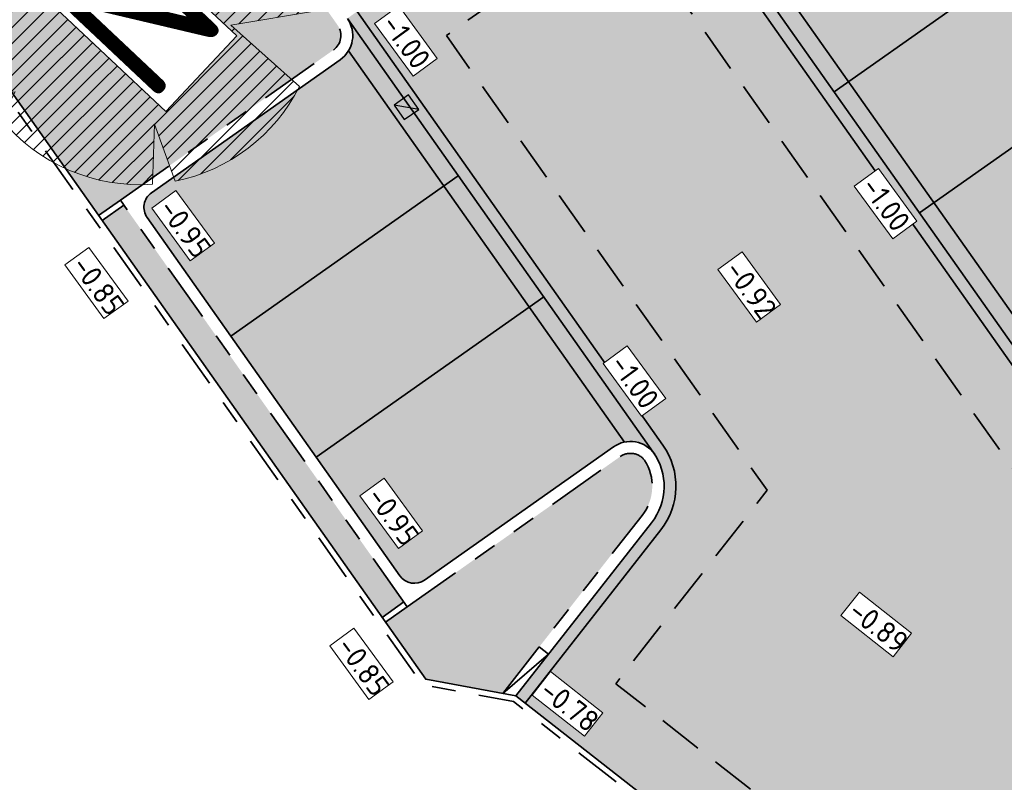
# Model space of a CAD drawing. Header units: metres. Extents: x 104013 to 108981, y 427946 to 428479.
# Tile 10 of 256: x 104473 to 104489, y 428237 to 428249. Entities that reach past the tile are written whole.
import ezdxf

# ---------------------------------------------------------------- set-up
doc = ezdxf.new("R2010")
doc.units = ezdxf.units.M
for name, pattern in [('DASHED2', [0.375, 0.25, -0.125]), ('VH-OPSLUITBAND', [10, 4, -2, 2, -2]), ('VH-TROTTOIRBAND', [15, 5, -2, 2, -2, 2, -2])]:
    doc.linetypes.add(name, pattern=pattern)
for name, color, linetype, true_color in [('_ERFTOEGANGSWEG', 2, 'Continuous', 0xffff00), ('N-WE-VH-VERHARDING-AP_GROEN1', 7, 'Continuous', 0xdbffb8), ('N-WE-VH-VERHARDING-AP_PARKEERPLAATS', 7, 'Continuous', 0x889692), ('N-WE-VH-VERHARDING-AP_PLEIN', 7, 'Continuous', 0x7f6f3f), ('N-WE-VH-VERHARDING-AP_RIJBAAN-ELEMENT', 7, 'Continuous', 0x7f4f3f), ('N-WE-VH-VERHARDING-AP_VOETPAD (TEGELS)', 7, 'Continuous', 0xdbdbdb)]:
    doc.layers.add(name, color=color, linetype=linetype, true_color=true_color)
for name, color, linetype, lineweight in [("N-WE-GR-BOOM-S (Tilia cordata 'Savaria')", 52, 'Continuous', 0), ('N-WE-GR-GRAS_NATUURLIJKE OEVER-V', 170, 'Continuous', 18), ('N-WE-GR-SOORTAANDUIDING-T25 (BOMEN)', 7, 'Continuous', 0), ('N-WE-GW-HOOGTE_AFWERKHOOGTE-T25', 7, 'Continuous', 0), ('N-WE-GW-WATERGANG-G', 90, 'Continuous', 18), ('N-WE-VH-GOOT-G', 170, 'Continuous', 35), ('N-WE-VH-KANTOPSLUITING_OPSLUITBAND-G', 150, 'VH-OPSLUITBAND', 35), ('N-WE-VH-KANTOPSLUITING_TROTTOIRBAND-G', 210, 'VH-TROTTOIRBAND', 35), ('N-WE-VH-VERHARDING-G', 7, 'Continuous', 35)]:
    doc.layers.add(name, color=color, linetype=linetype, lineweight=lineweight)
doc.layers.add('N-WE-GR-GRAS_KRUIDENRIJK-V', color=7, linetype='Continuous', lineweight=18, true_color=0xa5cd98)
doc.layers.add('N-WE-RI-HWA_KOLK_STRAATKOLK-S', color=10, linetype='Continuous')
doc.layers.add('N-XX-OG-WATER_SLOOT-GV', color=160, linetype='Continuous')
doc.styles.add('NLCS-ISO-M200-T25', font='NLCS-ISO.ttf', dxfattribs={"height": 0.5})
doc.styles.add('NLCS-ISO-M500-T25', font='NLCS-ISO.ttf', dxfattribs={"height": 1.25})

# ---------------------------------------------------------------- blocks, each defined once
blk = doc.blocks.new('SGR-BOOM_08')
h = blk.add_hatch()
h.set_pattern_fill('ANSI31', color=256, scale=0.1)
h.set_pattern_definition([(45, (0, 0), (-0.2245064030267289, 0.2245064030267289), [])])
h.paths.add_polyline_path([(1.729677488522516, 4.72825667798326), (1.139276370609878, 3.206509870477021), (1.287418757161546, 4.867314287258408, 0.3794379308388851), (-4.677869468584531, 1.861647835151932), (-2.630086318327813, 0.7854955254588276), (-4.954333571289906, 0.8959767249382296, 0.1748934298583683), (-4.384991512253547, -2.473872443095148), (-3.501537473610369, -2.418451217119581), (-3.897906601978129, -3.186615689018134, 0.2439594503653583), (0.3605688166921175, -5.021771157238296), (0.4192016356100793, -3.330164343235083), (0.9916979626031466, -4.936064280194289, 0.2301548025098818), (4.494088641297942, -2.269661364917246), (2.562831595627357, -0.5501398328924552), (5.033028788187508, -0.1296790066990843, 0.3219437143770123)])
h.paths.add_polyline_path([(0.15, 0, -1), (-0.15, 0, -1)], flags=16)
at = {"ltscale": 20, "flags": 128}
for points in [[(1.287419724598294, 4.867325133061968), (1.139276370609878, 3.206509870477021), (1.729681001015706, 4.728265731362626)], [(-4.954350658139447, 0.8959775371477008), (-2.630086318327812, 0.7854955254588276), (-4.677881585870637, 1.861654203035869)], [(5.033035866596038, -0.1296778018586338), (2.562831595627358, -0.5501398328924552), (4.494110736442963, -2.269681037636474)], [(-3.897908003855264, -3.186618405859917), (-3.501537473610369, -2.418451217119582), (-4.385006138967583, -2.473873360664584)], [(0.991715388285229, -4.936113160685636), (0.4192016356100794, -3.330164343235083), (0.3605683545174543, -5.021784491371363)]]:
    blk.add_lwpolyline(points, dxfattribs=at)
blk.add_lwpolyline([(5.033028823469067, -0.129677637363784, 0.3219436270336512), (1.729677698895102, 4.72825660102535, 0.3219436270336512)], format="xyb", dxfattribs=at)
blk.add_circle((0, 0), 0.15)
at = {"ltscale": 20}
for start, end in [(75.18440999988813, 158.298953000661), (169.7490490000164, 209.4302330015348), (281.3600670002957, 333.2046490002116), (219.2666920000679, 274.1068389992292)]:
    blk.add_arc((0, 0), 5.034699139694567, start, end, dxfattribs=at)
blk = doc.blocks.new('Straatkolk')
h = blk.add_hatch(color=256)
h.paths.add_polyline_path([(0.1806648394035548, 0.02059036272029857), (0.1830647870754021, 0.04605545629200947), (-0.02402117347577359, 0.2107676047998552), (-0.210767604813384, -0.02402117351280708)])
h.paths.add_polyline_path([(0.210767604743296, 0.02402117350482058), (0.1830647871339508, 0.04605545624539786), (0.1806648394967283, 0.02059036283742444)])
blk.add_lwpolyline([(-0.2107676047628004, -0.02402117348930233), (0.02402117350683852, -0.2107676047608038), (0.2107676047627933, 0.02402117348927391), (-0.02402117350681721, 0.2107676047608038)], close=True)
blk.add_lwpolyline([(-0.2107676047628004, -0.02402117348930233), (0.2107676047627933, 0.02402117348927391)])

msp = doc.modelspace()

# ---------------------------------------------------------------- hatches: boundary and pattern name
at = {"layer": '_ERFTOEGANGSWEG'}
h = msp.add_hatch(color=256, dxfattribs=at)
h.dxf.hatch_style = 1
h.paths.add_polyline_path([(104483.2857906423, 428252.9121713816), (104478.3830163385, 428249.4534426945), (104483.5474127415, 428242.1330490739, -0.330963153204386), (104483.5177813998, 428240.9402589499), (104481.2292507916, 428238.0161611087), (104504.3112848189, 428219.9511221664), (104505.6234928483, 428221.6284141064), (104519.9090706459, 428210.3299836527), (104539.1563157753, 428195.1805635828), (104548.132536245, 428202.8640093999), (104538.6502334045, 428220.0003582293), (104540.0546037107, 428220.7671198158), (104525.0130260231, 428247.98594274), (104521.8270880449, 428246.2663167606), (104521.7895972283, 428246.3796906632), (104494.9893776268, 428237.5510758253, -0.329899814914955), (104493.8593717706, 428237.9244032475), (104491.1833095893, 428241.7176497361)])
h.paths.add_polyline_path([(104479.7766095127, 428249.2127750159), (104483.0451257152, 428251.5185941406), (104490.3661871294, 428241.1411856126), (104493.8958518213, 428236.1379804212), (104522.8218548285, 428245.6668776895), (104524.6166872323, 428246.6356474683), (104538.693209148, 428221.1631627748), (104537.2883470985, 428220.3961327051), (104546.8627203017, 428203.0933949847), (104539.1297092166, 428196.4741088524), (104520.5284837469, 428211.1150497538), (104505.4553269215, 428223.0363746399), (104504.1399693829, 428221.3550569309), (104482.6330679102, 428238.1873262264), (104485.2215648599, 428241.4946966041)], flags=16)
h.paths.add_polyline_path([(104504.6572362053, 428234.2505904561), (104514.4393404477, 428235.2682011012, 0.0388437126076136), (104514.591938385, 428235.296174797), (104523.188098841, 428237.5732925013, -0.3706847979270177), (104524.3613589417, 428237.0050773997), (104530.7322351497, 428222.339719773, 0.02390147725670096), (104530.7744505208, 428222.2539997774), (104538.1280096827, 428208.9647010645, -0.3547235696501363), (104537.9069089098, 428207.7239360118), (104536.000436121, 428206.0763072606, -0.3592369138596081), (104534.7280671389, 428206.0471176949), (104522.147178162, 428215.9494788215, -0.12323473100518), (104521.8499535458, 428216.3334458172), (104518.847294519, 428223.1762112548, 0.1865487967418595), (104518.3389481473, 428223.6876503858), (104503.8484777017, 428230.1512788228, -0.3587098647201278), (104503.2813739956, 428231.2890406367), (104503.7862312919, 428233.4804567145, -0.32052394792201)], flags=0)
h.paths.add_polyline_path([(104504.6675831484, 428234.1511271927), (104514.4496873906, 428235.1687378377, 0.03884371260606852), (104514.6175451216, 428235.1995089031), (104523.2137055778, 428237.4766266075, -0.3706847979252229), (104524.2696396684, 428236.965233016), (104530.6405158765, 428222.2998753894, 0.02390147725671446), (104530.6869527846, 428222.2055833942), (104538.0405119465, 428208.9162846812, -0.3547235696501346), (104537.841521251, 428207.7995961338), (104535.9350484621, 428206.1519673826, -0.3592369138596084), (104534.7899163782, 428206.1256967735), (104522.2090274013, 428216.0280579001, -0.1232347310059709), (104521.9415252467, 428216.3736281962), (104518.9388662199, 428223.2163936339, 0.1865487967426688), (104518.3796852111, 428223.7789766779), (104503.8892147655, 428230.2426051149, -0.3587098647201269), (104503.37882143, 428231.2665907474), (104503.8836787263, 428233.4580068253, -0.3205239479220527)], flags=0)
h = msp.add_hatch(color=256, dxfattribs=at)
h.dxf.hatch_style = 1
h.paths.add_polyline_path([(104524.4461124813, 428236.8099800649, 0.250971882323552), (104523.705394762, 428237.3958413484), (104517.4719052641, 428238.513437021, 0.1267072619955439), (104516.9744745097, 428238.4762260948), (104504.4460839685, 428234.2305461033, 0.2600418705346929), (104503.7925653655, 428233.5079508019), (104503.2831080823, 428231.296567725, 0.3248460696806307), (104503.7427137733, 428230.2147997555), (104516.0167089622, 428222.8431406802, -0.0762871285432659), (104516.2500855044, 428222.6492938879), (104522.2308132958, 428215.9038906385, 0.04467728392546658), (104522.3605660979, 428215.7815221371), (104534.7280671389, 428206.0471176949, 0.3592369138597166), (104536.000436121, 428206.0763072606), (104537.9069089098, 428207.7239360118, 0.3547235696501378), (104538.1280096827, 428208.9647010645), (104530.7744505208, 428222.2539997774, -0.02390147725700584), (104530.7322351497, 428222.339719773)], flags=0)
h.paths.add_polyline_path([(104490.3661871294, 428241.1411856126), (104483.0451257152, 428251.5185941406), (104479.7766095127, 428249.2127750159), (104485.2215648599, 428241.4946966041), (104482.6330679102, 428238.1873262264), (104504.1399693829, 428221.3550569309), (104505.4553269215, 428223.0363746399), (104520.5284837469, 428211.1150497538), (104539.1297092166, 428196.4741088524), (104546.8627203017, 428203.0933949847), (104537.2883470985, 428220.3961327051), (104538.693209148, 428221.1631627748), (104524.6166872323, 428246.6356474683), (104522.8218548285, 428245.6668776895), (104493.8958518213, 428236.1379804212)])
h.paths.add_polyline_path([(104504.6572362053, 428234.2505904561), (104514.4393404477, 428235.2682011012, 0.0388437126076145), (104514.591938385, 428235.296174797), (104523.188098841, 428237.5732925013, -0.3706847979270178), (104524.3613589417, 428237.0050773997), (104530.7322351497, 428222.339719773, 0.02390147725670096), (104530.7744505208, 428222.2539997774), (104538.1280096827, 428208.9647010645, -0.3547235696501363), (104537.9069089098, 428207.7239360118), (104536.000436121, 428206.0763072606, -0.3592369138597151), (104534.7280671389, 428206.0471176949), (104522.3605660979, 428215.7815221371, -0.04467728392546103), (104522.2308132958, 428215.9038906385), (104516.2500855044, 428222.6492938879, 0.07628712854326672), (104516.0167089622, 428222.8431406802), (104503.7427137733, 428230.2147997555, -0.3248460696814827), (104503.2831080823, 428231.296567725), (104503.7862312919, 428233.4804567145, -0.3205239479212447)], flags=0)
edge = h.paths.add_edge_path(flags=16)
edge.add_arc((104504.7670397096, 428233.2834519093), 1.000000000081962, 108.7207338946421, 167.0265869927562)
edge.add_line((104503.7925653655, 428233.5079508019), (104503.2831080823, 428231.296567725))
edge.add_arc((104504.2575824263, 428231.0720688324), 0.9999999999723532, 167.0265869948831, 239.0113240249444)
edge.add_line((104503.7427137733, 428230.2147997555), (104516.0167089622, 428222.8431406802))
edge.add_arc((104515.5018403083, 428221.9858716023), 1.000000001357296, 41.561400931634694, 59.01132401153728, ccw=False)
edge.add_line((104516.2500855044, 428222.649293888), (104522.2308132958, 428215.9038906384))
edge.add_arc((104522.9790584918, 428216.5673129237), 1.000000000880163, 221.5614009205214, 231.7938755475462)
edge.add_line((104522.3605660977, 428215.7815221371), (104534.7280671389, 428206.0471176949))
edge.add_arc((104535.3465595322, 428206.832908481), 1.000000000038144, 231.7938755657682, 310.8345217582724)
edge.add_line((104536.000436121, 428206.0763072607), (104537.9069089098, 428207.7239360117))
edge.add_arc((104537.2530323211, 428208.4805372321), 0.9999999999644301, 310.8345217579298, 388.9577034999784)
edge.add_line((104538.1280096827, 428208.9647010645), (104530.7744505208, 428222.2539997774))
edge.add_arc((104531.6494278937, 428222.7381636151), 1.000000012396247, 203.4809312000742, 208.9577034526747, ccw=False)
edge.add_line((104530.7322351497, 428222.3397197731), (104524.4461124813, 428236.8099800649))
edge.add_arc((104523.5289197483, 428236.4115362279), 1.000000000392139, 23.48093118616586, 79.83549377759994)
edge.add_line((104523.705394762, 428237.3958413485), (104517.4719052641, 428238.513437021))
edge.add_arc((104517.2954302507, 428237.5291319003), 1.000000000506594, 79.8354937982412, 108.7207338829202)
edge.add_line((104516.9744745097, 428238.4762260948), (104504.4460839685, 428234.2305461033))
at = {"layer": 'N-WE-GR-GRAS_KRUIDENRIJK-V'}
h = msp.add_hatch(color=256, dxfattribs=at)
h.dxf.hatch_style = 1
edge = h.paths.add_edge_path()
edge.add_arc((104373.2366984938, 428241.0141514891), 5.800000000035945, 46.82898305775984, 62.57327244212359)
edge.add_line((104375.9082590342, 428246.1622350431), (104368.0113809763, 428250.2602625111))
edge.add_arc((104344.5646627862, 428263.4504097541), 26.90220396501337, 314.8520581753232, 330.639706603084, ccw=False)
edge.add_arc((105113.7162214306, 429019.9447252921), 1079.013356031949, 225.9533028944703, 233.8685480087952)
edge.add_line((104477.4869942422, 428148.4619698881), (104479.8503702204, 428150.4867124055))
edge.add_arc((104476.076863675, 428154.8913291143), 5.799999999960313, 310.5871998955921, 413.6057078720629)
edge.add_arc((105113.7162214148, 429019.9447252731), 1068.863356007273, 229.2308492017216, 233.6057078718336, ccw=False)
edge.add_arc((105113.7131756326, 429019.9412296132), 1068.858719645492, 228.0441306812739, 229.2308504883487, ccw=False)
edge.add_arc((105450.9912384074, 429389.8715983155), 1569.454989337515, 226.8290177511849, 227.9163463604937, ccw=False)
edge = h.paths.add_edge_path(flags=16)
edge.add_arc((104372.3336519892, 428241.6882637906), 1.999999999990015, 135.6742010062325, 226.3900037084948, ccw=False)
edge.add_line((104370.9028956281, 428243.0857387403), (104371.9510837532, 428244.1588898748))
edge.add_arc((104373.3818401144, 428242.761414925), 2.000000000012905, 46.39100407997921, 135.6742010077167, ccw=False)
edge.add_arc((105113.7162214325, 429019.944725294), 1071.363356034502, 226.3910040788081, 233.5858178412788)
edge.add_arc((104476.5483053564, 428156.1589064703), 1.999999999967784, -49.41280010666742, 53.585817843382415, ccw=False)
edge.add_line((104477.8495145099, 428154.6400731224), (104476.6804758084, 428153.6385387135))
edge.add_arc((104475.3792666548, 428155.1573720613), 2.000000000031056, 233.5673608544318, 310.5871998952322, ccw=False)
edge.add_arc((105113.7162214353, 429019.9447252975), 1076.863356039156, 226.3900037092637, 233.56736085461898, ccw=False)
h = msp.add_hatch(color=256, dxfattribs=at)
h.dxf.hatch_style = 1
edge = h.paths.add_edge_path()
edge.add_arc((104344.5646627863, 428263.4504097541), 26.90220396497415, 295.60507172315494, 311.6534256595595, ccw=False)
edge.add_line((104356.1908692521, 428239.1901562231), (104359.0227445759, 428233.0042938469))
edge.add_arc((104364.4931170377, 428234.9317338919), 5.799999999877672, 199.4094835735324, 222.01503300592)
edge.add_arc((105450.9234144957, 429389.7979109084), 1591.35484437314, 226.7316953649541, 227.9172708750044)
edge.add_arc((105113.7162041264, 429019.9447056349), 1090.863329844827, 228.042856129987, 229.2308491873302)
edge.add_arc((105111.6248389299, 429021.6469501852), 1090.790161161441, 229.3724342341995, 233.6226808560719)
edge.add_arc((104468.1284485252, 428148.0817929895), 5.799999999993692, 233.4813156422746, 310.5871998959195)
edge.add_line((104471.9019550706, 428143.6771762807), (104476.3367765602, 428147.4765597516))
edge.add_arc((105110.0845238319, 429015.9217576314), 1075.096864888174, 225.9395888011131, 233.8799071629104, ccw=False)
edge = h.paths.add_edge_path(flags=16)
edge.add_arc((105113.71622143, 429019.944725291), 1082.663356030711, 226.3835360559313, 233.4480644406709)
edge.add_arc((104467.7436629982, 428148.6158266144), 2.000000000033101, -49.41280010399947, 53.448064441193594, ccw=False)
edge.add_line((104469.0448721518, 428147.0969932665), (104467.8764771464, 428146.0960103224))
edge.add_arc((104466.5752679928, 428147.6148436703), 2.000000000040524, 233.42999970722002, 310.58719989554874, ccw=False)
edge.add_arc((105113.7162214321, 429019.9447252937), 1088.163356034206, 226.3825564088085, 233.4299997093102, ccw=False)
edge.add_arc((104364.43730872, 428233.6038660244), 1.999999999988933, 135.6742010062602, 226.3825564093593, ccw=False)
edge.add_line((104363.0065523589, 428235.0013409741), (104364.0547387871, 428236.0744903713))
edge.add_arc((104365.4854951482, 428234.6770154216), 1.999999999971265, 46.383536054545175, 135.6742010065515, ccw=False)
at = {"layer": 'N-WE-VH-VERHARDING-AP_GROEN1'}
h = msp.add_hatch(color=256, dxfattribs=at)
h.dxf.hatch_style = 1
h.paths.add_polyline_path([(104478.1473943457, 428248.9200738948, 0.4142135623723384), (104478.2195918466, 428249.3381498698), (104477.1242092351, 428250.8908253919, 0.4300989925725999), (104471.6643897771, 428251.682732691, 0.001136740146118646), (104470.6664082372, 428250.8911051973), (104472.2381258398, 428248.8829441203), (104474.1843504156, 428246.1242228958), (104474.5520555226, 428246.3836317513)])
edge = h.paths.add_edge_path()
edge.add_line((104482.989692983, 428242.0562452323), (104479.0266490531, 428239.2603942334))
edge.add_line((104479.0266490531, 428239.2603942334), (104479.7067500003, 428238.2963693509))
edge.add_line((104479.7067500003, 428238.2963693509), (104481.0072561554, 428238.0570180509))
edge.add_line((104481.0072561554, 428238.0570180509), (104483.3602831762, 428241.06352415))
edge.add_arc((104482.7302902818, 428241.5565849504), 0.7999999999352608, 321.9516668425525, 393.3513580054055)
edge.add_arc((104483.1626149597, 428241.8110963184), 0.3000000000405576, 38.14741365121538, 125.1981960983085)
at = {"layer": 'N-WE-VH-VERHARDING-AP_PARKEERPLAATS'}
h = msp.add_hatch(color=256, dxfattribs=at)
h.dxf.hatch_style = 1
edge = h.paths.add_edge_path()
edge.add_arc((104477.9744551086, 428249.1652106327), 0.50000000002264, -54.79776973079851, 35.20223026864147, ccw=False)
edge.add_line((104478.2626871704, 428248.7566494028), (104475.0759095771, 428246.5084393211))
edge.add_arc((104475.2488488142, 428246.2633025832), 0.2999999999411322, 125.2022302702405, 215.2022302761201)
edge.add_line((104475.0037120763, 428246.0903633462), (104476.3295795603, 428244.2109816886))
edge.add_line((104476.3295795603, 428244.2109816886), (104480.1700551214, 428246.920363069))
edge.add_line((104480.1700551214, 428246.920363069), (104478.3830163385, 428249.4534426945))
h.paths.add_polyline_path([(104480.1700551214, 428246.920363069), (104476.3295795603, 428244.2109816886), (104477.7707398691, 428242.1681755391), (104481.6112154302, 428244.8775569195)])
edge = h.paths.add_edge_path()
edge.add_line((104481.6112154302, 428244.8775569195), (104477.7707398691, 428242.1681755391))
edge.add_line((104477.7707398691, 428242.1681755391), (104479.2695465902, 428240.0436571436))
edge.add_arc((104479.5146833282, 428240.2165963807), 0.3000000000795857, 215.2022302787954, 305.2022302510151)
edge.add_line((104479.6876225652, 428239.9714596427), (104482.9453468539, 428242.2614273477))
edge.add_arc((104483.163192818, 428241.8071095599), 0.5038467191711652, 40.30844063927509, 115.61777785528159, ccw=False)
edge.add_line((104483.5474127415, 428242.1330490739), (104481.6112154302, 428244.8775569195))
edge = h.paths.add_edge_path()
edge.add_arc((104495.9315766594, 428242.6198469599), 0.2999999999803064, 305.2022302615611, 395.2022302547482)
edge.add_line((104496.1767133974, 428242.7927861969), (104493.2367463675, 428246.9601107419))
edge.add_line((104493.2367463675, 428246.9601107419), (104489.3962708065, 428244.2507293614))
edge.add_line((104489.3962708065, 428244.2507293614), (104492.797409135, 428239.4297068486))
edge.add_arc((104493.2059703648, 428239.7179389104), 0.4999999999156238, 125.20223026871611, 215.2022302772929, ccw=False)
edge.add_line((104492.9177383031, 428240.1265001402), (104496.1045158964, 428242.374710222))
h.paths.add_polyline_path([(104493.2367463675, 428246.9601107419), (104491.7955860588, 428249.0029168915), (104487.9551104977, 428246.293535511), (104489.3962708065, 428244.2507293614)])
h.paths.add_polyline_path([(104491.7955860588, 428249.0029168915), (104490.3544257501, 428251.045723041), (104486.513950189, 428248.3363416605), (104487.9551104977, 428246.293535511)])
h.paths.add_polyline_path([(104490.3544257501, 428251.045723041), (104488.9132654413, 428253.0885291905), (104485.0727898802, 428250.37914781), (104486.513950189, 428248.3363416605)])
at = {"layer": 'N-WE-VH-VERHARDING-AP_PLEIN'}
h = msp.add_hatch(color=256, dxfattribs=at)
h.dxf.hatch_style = 1
edge = h.paths.add_edge_path()
edge.add_arc((104515.5018403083, 428221.9858716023), 1.000000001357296, 41.56140093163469, 59.01132401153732)
edge.add_line((104516.0167089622, 428222.8431406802), (104503.7427137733, 428230.2147997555))
edge.add_arc((104504.2575824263, 428231.0720688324), 0.9999999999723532, 167.0265869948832, 239.0113240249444, ccw=False)
edge.add_line((104503.2831080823, 428231.296567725), (104503.7925653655, 428233.5079508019))
edge.add_arc((104504.7670397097, 428233.2834519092), 1.000000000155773, 108.7207338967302, 167.026586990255, ccw=False)
edge.add_line((104504.4460839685, 428234.2305461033), (104516.9744745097, 428238.4762260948))
edge.add_arc((104517.2954302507, 428237.5291319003), 1.000000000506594, 79.8354937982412, 108.7207338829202, ccw=False)
edge.add_line((104517.4719052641, 428238.513437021), (104523.705394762, 428237.3958413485))
edge.add_arc((104523.5289197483, 428236.4115362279), 1.000000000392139, 23.480931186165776, 79.83549377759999, ccw=False)
edge.add_line((104524.4461124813, 428236.8099800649), (104530.7322351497, 428222.3397197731))
edge.add_arc((104531.6494278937, 428222.7381636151), 1.000000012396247, 203.4809312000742, 208.9577034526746)
edge.add_line((104530.7744505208, 428222.2539997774), (104538.1280096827, 428208.9647010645))
edge.add_arc((104537.2530323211, 428208.4805372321), 0.9999999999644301, -49.165478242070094, 28.95770349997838, ccw=False)
edge.add_line((104537.9069089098, 428207.7239360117), (104536.000436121, 428206.0763072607))
edge.add_arc((104535.3465595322, 428206.832908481), 1.000000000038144, 231.7938755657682, 310.83452175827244, ccw=False)
edge.add_line((104534.7280671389, 428206.0471176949), (104522.3605660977, 428215.7815221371))
edge.add_arc((104522.9790584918, 428216.5673129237), 1.000000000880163, 221.5614009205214, 231.7938755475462, ccw=False)
edge.add_line((104522.2308132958, 428215.9038906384), (104516.2500855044, 428222.649293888))
h.paths.add_polyline_path([(104490.2027626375, 428241.0258927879), (104482.9969927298, 428251.2398786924), (104480.0553281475, 428249.1646414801), (104485.4706923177, 428241.4885077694), (104482.9138313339, 428238.2215592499), (104504.1057062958, 428221.6358438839), (104505.4216937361, 428223.3179667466), (104520.6525501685, 428211.2719176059), (104539.1243879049, 428196.7328179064), (104546.608757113, 428203.1392721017), (104537.0159698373, 428220.4752876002), (104538.4209302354, 428221.2423713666), (104524.5374194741, 428246.3655884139), (104522.8844315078, 428245.4769193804), (104493.8177875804, 428235.9016917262)])
at = {"layer": 'N-WE-VH-VERHARDING-AP_RIJBAAN-ELEMENT'}
h = msp.add_hatch(color=256, dxfattribs=at)
h.dxf.hatch_style = 1
edge = h.paths.add_edge_path()
edge.add_line((104483.2857906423, 428252.9121713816), (104478.3830163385, 428249.4534426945))
edge.add_line((104478.3830163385, 428249.4534426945), (104483.5474127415, 428242.1330490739))
edge.add_arc((104482.7302902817, 428241.5565849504), 1.000000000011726, -38.04833315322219, 35.202230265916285, ccw=False)
edge.add_line((104483.5177813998, 428240.9402589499), (104481.2292507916, 428238.0161611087))
edge.add_line((104481.2292507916, 428238.0161611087), (104504.3112848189, 428219.9511221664))
edge.add_line((104504.3112848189, 428219.9511221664), (104505.6234928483, 428221.6284141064))
edge.add_line((104505.6234928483, 428221.6284141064), (104519.9090706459, 428210.3299836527))
edge.add_line((104519.9090706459, 428210.3299836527), (104539.1563157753, 428195.1805635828))
edge.add_line((104539.1563157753, 428195.1805635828), (104548.132536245, 428202.8640093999))
edge.add_line((104548.132536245, 428202.8640093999), (104538.6502334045, 428220.0003582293))
edge.add_line((104538.6502334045, 428220.0003582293), (104540.0546037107, 428220.7671198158))
edge.add_line((104540.0546037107, 428220.7671198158), (104525.0130260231, 428247.98594274))
edge.add_line((104525.0130260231, 428247.98594274), (104521.8270880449, 428246.2663167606))
edge.add_line((104521.8270880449, 428246.2663167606), (104521.7895972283, 428246.3796906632))
edge.add_line((104521.7895972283, 428246.3796906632), (104494.9893776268, 428237.5510758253))
edge.add_arc((104494.6764942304, 428238.500867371), 1.000000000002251, 215.202230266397, 288.2330835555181, ccw=False)
edge.add_line((104493.8593717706, 428237.9244032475), (104491.1833095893, 428241.7176497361))
edge.add_line((104491.1833095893, 428241.7176497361), (104483.2857906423, 428252.9121713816))
h.paths.add_polyline_path([(104480.0553281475, 428249.1646414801), (104482.9969927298, 428251.2398786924), (104490.2027626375, 428241.0258927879), (104493.8177875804, 428235.9016917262), (104522.8844315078, 428245.4769193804), (104524.5374194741, 428246.3655884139), (104538.4209302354, 428221.2423713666), (104537.0159698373, 428220.4752876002), (104546.608757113, 428203.1392721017), (104539.1243879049, 428196.7328179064), (104520.6525501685, 428211.2719176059), (104505.4216937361, 428223.3179667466), (104504.1057062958, 428221.6358438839), (104482.9138313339, 428238.2215592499), (104485.4706923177, 428241.4885077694)], flags=16)
edge = h.paths.add_edge_path(flags=0)
edge.add_line((104504.6572362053, 428234.2505904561), (104514.4393404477, 428235.2682011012))
edge.add_arc((104514.335871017, 428236.2628337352), 0.9999999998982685, 275.9389910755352, 284.8368409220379)
edge.add_line((104514.591938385, 428235.296174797), (104523.188098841, 428237.5732925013))
edge.add_arc((104523.4441662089, 428236.606633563), 0.9999999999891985, 23.480931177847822, 104.83684091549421, ccw=False)
edge.add_line((104524.3613589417, 428237.0050773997), (104530.7322351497, 428222.339719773))
edge.add_arc((104531.6494278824, 428222.7381636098), 0.9999999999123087, 203.4809311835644, 208.9577035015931)
edge.add_line((104530.7744505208, 428222.2539997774), (104538.1280096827, 428208.9647010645))
edge.add_arc((104537.253032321, 428208.4805372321), 1.000000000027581, -49.16547823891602, 28.957703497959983, ccw=False)
edge.add_line((104537.9069089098, 428207.7239360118), (104536.000436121, 428206.0763072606))
edge.add_arc((104535.3465595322, 428206.832908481), 1.000000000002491, 231.7938755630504, 310.8345217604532, ccw=False)
edge.add_line((104534.7280671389, 428206.0471176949), (104522.147178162, 428215.9494788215))
edge.add_arc((104522.7656705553, 428216.7352696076), 1.000000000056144, 203.6922420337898, 231.7938755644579, ccw=False)
edge.add_line((104521.8499535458, 428216.3334458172), (104518.847294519, 428223.1762112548))
edge.add_arc((104517.9315775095, 428222.7743874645), 0.9999999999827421, 23.69224203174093, 65.96023094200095)
edge.add_line((104518.3389481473, 428223.6876503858), (104503.8484777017, 428230.1512788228))
edge.add_arc((104504.2558483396, 428231.0645417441), 0.9999999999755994, 167.0265869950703, 245.96023094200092, ccw=False)
edge.add_line((104503.2813739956, 428231.2890406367), (104503.7862312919, 428233.4804567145))
edge.add_arc((104504.760705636, 428233.2559578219), 1.000000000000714, 95.93899107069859, 167.0265869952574, ccw=False)
edge = h.paths.add_edge_path(flags=0)
edge.add_line((104504.6675831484, 428234.1511271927), (104514.4496873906, 428235.1687378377))
edge.add_arc((104514.3358710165, 428236.2628337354), 1.100000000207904, 275.9389910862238, 284.8368409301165)
edge.add_line((104514.6175451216, 428235.1995089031), (104523.2137055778, 428237.4766266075))
edge.add_arc((104523.4441662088, 428236.6066335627), 0.9000000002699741, 23.480931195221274, 104.83684090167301, ccw=False)
edge.add_line((104524.2696396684, 428236.965233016), (104530.6405158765, 428222.2998753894))
edge.add_arc((104531.6494278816, 428222.7381636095), 1.099999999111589, 203.4809311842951, 208.9577035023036)
edge.add_line((104530.6869527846, 428222.2055833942), (104538.0405119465, 428208.9162846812))
edge.add_arc((104537.253032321, 428208.4805372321), 0.9000000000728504, -49.1654782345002, 28.95770349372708, ccw=False)
edge.add_line((104537.841521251, 428207.7995961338), (104535.9350484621, 428206.1519673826))
edge.add_arc((104535.3465595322, 428206.832908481), 0.9000000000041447, 231.7938755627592, 310.83452176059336, ccw=False)
edge.add_line((104534.7899163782, 428206.1256967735), (104522.2090274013, 428216.0280579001))
edge.add_arc((104522.7656705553, 428216.7352696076), 0.8999999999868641, 203.6922420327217, 231.7938755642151, ccw=False)
edge.add_line((104521.9415252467, 428216.3736281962), (104518.9388662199, 428223.2163936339))
edge.add_arc((104517.9315775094, 428222.7743874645), 1.099999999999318, 23.69224203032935, 65.96023094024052)
edge.add_line((104518.3796852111, 428223.7789766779), (104503.8892147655, 428230.2426051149))
edge.add_arc((104504.2558483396, 428231.0645417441), 0.8999999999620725, 167.0265869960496, 245.9602309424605, ccw=False)
edge.add_line((104503.37882143, 428231.2665907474), (104503.8836787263, 428233.4580068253))
edge.add_arc((104504.760705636, 428233.2559578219), 0.900000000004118, 95.93899106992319, 167.0265869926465, ccw=False)
at = {"layer": 'N-WE-VH-VERHARDING-AP_VOETPAD (TEGELS)'}
h = msp.add_hatch(color=256, dxfattribs=at)
h.dxf.hatch_style = 1
h.paths.add_polyline_path([(104487.8879419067, 428255.6694615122), (104487.5202367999, 428255.4100526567), (104496.5707235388, 428242.5812300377), (104496.9384286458, 428242.8406388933)])
h.paths.add_polyline_path([(104474.6097019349, 428246.3019195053), (104474.241996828, 428246.0425106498), (104478.9690026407, 428239.3421064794), (104479.3367077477, 428239.601515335)])

# ---------------------------------------------------------------- linework, layer by layer
at = {"layer": 'N-WE-GR-GRAS_NATUURLIJKE OEVER-V'}
msp.add_lwpolyline([(104477.7355415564, 428157.7684002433), (104477.4387325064, 428157.3660268, -0.4823353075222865), (104477.5242122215, 428155.0197814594), (104476.35517352, 428154.0182470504, -0.3493127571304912), (104474.488450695, 428153.9505386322, -0.031327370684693), (104371.2990331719, 428240.60218649, -0.4178774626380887), (104371.2605847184, 428242.7363700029), (104372.3087728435, 428243.8095211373, -0.4105540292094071), (104374.4164399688, 428243.8475102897), (104374.761306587, 428244.2095420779)], format="xyb", dxfattribs=at)
at = {"layer": 'N-WE-GW-WATERGANG-G'}
msp.add_lwpolyline([(104375.8148005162, 428245.3147330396, 0.4252721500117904), (104370.8064786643, 428245.2768698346), (104369.7582905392, 428244.2037187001, 0.4082185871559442), (104369.8160795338, 428239.0454756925, 0.03132849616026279), (104473.2155170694, 428152.2178633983, 0.3378813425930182), (104477.7214431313, 428152.4234720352), (104478.8904818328, 428153.4250064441, 0.482335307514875), (104478.6853305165, 428159.0559952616), (104478.6853305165, 428159.0559952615, -0.01900442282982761), (104415.1469201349, 428209.7629128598, -0.005178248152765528), (104398.5168249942, 428224.4049957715, -0.004960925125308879), (104375.6000185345, 428245.5165336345)], format="xyb", dxfattribs=at)
at = {"layer": 'N-WE-VH-GOOT-G', "ltscale": 0.2}
for points in [[(104483.1223661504, 428252.7968785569), (104491.0198850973, 428241.6023569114)], [(104483.7950568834, 428252.7107141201), (104492.7783768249, 428239.977098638)], [(104483.0618876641, 428242.3008538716), (104478.4020486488, 428248.906050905)]]:
    msp.add_lwpolyline(points, dxfattribs=at)
msp.add_lwpolyline([(104481.3867490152, 428237.8928959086), (104483.6752796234, 428240.8169937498, 0.3309631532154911), (104483.7108372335, 428242.2483418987), (104478.5464408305, 428249.5687355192)], format="xyb", dxfattribs=at)
at = {"layer": 'N-WE-VH-KANTOPSLUITING_OPSLUITBAND-G', "ltscale": 0.2, "flags": 128}
msp.add_lwpolyline([(104539.1589764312, 428195.0512090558), (104519.8471293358, 428210.2514770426), (104505.640309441, 428221.4876180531), (104504.3284163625, 428219.8107286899), (104481.1869754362, 428237.9222621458), (104479.6485449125, 428238.2054021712), (104472.2175501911, 428248.7386382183, 0.002516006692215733), (104470.0431189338, 428246.9861257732), (104464.0793066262, 428242.1298044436, 0.0162702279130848), (104442.8973486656, 428223.7035405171, 0.02364927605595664), (104427.9790972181, 428208.4727691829, 0.01799618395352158), (104488.1114951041, 428161.2591801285, 0.002441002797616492), (104496.0523423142, 428155.5296215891), (104496.9037081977, 428156.2600459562), (104501.4996587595, 428160.2300147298), (104517.9124934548, 428174.3229666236), (104529.2105309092, 428183.9510444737), (104533.6448810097, 428192.4962189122), (104533.6448810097, 428192.4962189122), (104536.1853242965, 428197.391757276)], format="xyb", dxfattribs=at)
for points in [[(104474.5520555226, 428246.3836317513), (104474.1843504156, 428246.1242228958)], [(104479.39435416, 428239.519803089), (104479.0266490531, 428239.2603942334)]]:
    msp.add_lwpolyline(points, dxfattribs=at)
at = {"layer": 'N-WE-VH-KANTOPSLUITING_TROTTOIRBAND-G', "ltscale": 0.2, "flags": 128}
for points in [[(104474.5520555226, 428246.3836317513), (104478.1473943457, 428248.9200738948, 0.4142135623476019), (104478.2195918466, 428249.3381498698), (104477.1242092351, 428250.8908253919, 0.4300989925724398), (104471.6643897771, 428251.682732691, 0.4300989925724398)], [(104481.0072561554, 428238.0570180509), (104483.3602831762, 428241.06352415, 0.322113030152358), (104483.398403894, 428241.9966124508, 0.322113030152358)]]:
    msp.add_lwpolyline(points, format="xyb", dxfattribs=at)
for points in [[(104479.39435416, 428239.519803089), (104474.5520555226, 428246.3836317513)], [(104479.39435416, 428239.519803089), (104482.9896929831, 428242.0562452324)]]:
    msp.add_lwpolyline(points, dxfattribs=at)
at = {"layer": 'N-WE-VH-KANTOPSLUITING_TROTTOIRBAND-G', "ltscale": 0.2}
msp.add_arc((104483.1626322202, 428241.8111084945), 0.3, 35.20223026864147, 125.2022302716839, dxfattribs=at)
at = {"layer": 'N-WE-VH-VERHARDING-G'}
for p, q in [((104478.2626871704, 428248.7566494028), (104475.0759095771, 428246.5084393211)), ((104475.0037120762, 428246.0903633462), (104479.2695465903, 428240.0436571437)), ((104479.6876225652, 428239.9714596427), (104482.8744001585, 428242.2196697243))]:
    msp.add_line(p, q, dxfattribs=at)
at = {"layer": 'N-WE-VH-VERHARDING-G', "ltscale": 0.2, "flags": 128}
msp.add_lwpolyline([(104483.2857906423, 428252.9121713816), (104491.1833095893, 428241.7176497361)], dxfattribs=at)
at = {"layer": 'N-WE-VH-VERHARDING-G', "linetype": 'DASHED2', "ltscale": 3, "flags": 128}
msp.add_lwpolyline([(104539.1243879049, 428196.7328179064), (104546.608757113, 428203.1392721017), (104537.0159698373, 428220.4752876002), (104538.4209302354, 428221.2423713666), (104524.5374194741, 428246.3655884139), (104522.9012596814, 428245.4824629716), (104493.8177875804, 428235.9016917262), (104490.2027626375, 428241.0258927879), (104482.9969927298, 428251.2398786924), (104480.0553281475, 428249.1646414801), (104485.4706923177, 428241.4885077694), (104482.9138313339, 428238.2215592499), (104504.1057062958, 428221.6358438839), (104505.4216937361, 428223.3179667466), (104520.6523663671, 428211.2720629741)], close=True, dxfattribs=at)
at = {"layer": 'N-WE-VH-VERHARDING-G', "flags": 128}
for points in [[(104486.6004198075, 428248.2137732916), (104490.4408953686, 428250.923154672)], [(104488.0415801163, 428246.170967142), (104491.8820556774, 428248.8803485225)], [(104476.4160491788, 428244.0884133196), (104480.25652474, 428246.7977947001)], [(104474.6097019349, 428246.3019195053), (104474.241996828, 428246.0425106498)], [(104477.8572094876, 428242.0456071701), (104481.6976850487, 428244.7549885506)], [(104479.3367077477, 428239.601515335), (104478.9690026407, 428239.3421064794)], [(104481.7810803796, 428238.7212439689), (104481.6235821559, 428238.844509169)], [(104481.7810803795, 428238.7212439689), (104481.0072561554, 428238.0570180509)]]:
    msp.add_lwpolyline(points, dxfattribs=at)
at = {"layer": 'N-WE-VH-VERHARDING-G', "ltscale": 0.2, "flags": 128}
for points in [[(104481.2292507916, 428238.0161611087), (104483.5177813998, 428240.9402589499, 0.3309631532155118), (104483.5474127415, 428242.1330490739), (104478.3830163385, 428249.4534426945)], [(104539.1563157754, 428195.1805635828), (104519.9090706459, 428210.3299836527), (104505.6234928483, 428221.6284141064), (104504.3112848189, 428219.9511221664), (104481.2292507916, 428238.0161611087), (104479.7067500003, 428238.2963693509), (104472.2381258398, 428248.8829441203, 0.002611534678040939), (104469.9799757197, 428247.0636688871), (104464.0161634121, 428242.2073475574, 0.0162702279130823), (104442.8292965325, 428223.7768133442, 0.02376308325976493), (104427.8361709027, 428208.462631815, 0.01802033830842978), (104488.0526098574, 428161.1783560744, 0.002460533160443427), (104496.0579923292, 428155.4027090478), (104496.9689499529, 428156.184259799), (104501.5649159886, 428160.1542419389), (104517.9774970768, 428174.246976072), (104529.2902812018, 428183.8876208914), (104533.7336415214, 428192.4501583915), (104536.3122029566, 428197.41915199), (104536.3122029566, 428197.41915199)]]:
    msp.add_lwpolyline(points, format="xyb", dxfattribs=at)
at = {"layer": 'N-WE-VH-VERHARDING-G'}
for centre, radius, start, end in [((104477.9744551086, 428249.1652106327), 0.5000000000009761, 305.2022302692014, 35.20223026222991), ((104475.2488488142, 428246.2633025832), 0.2999999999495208, 125.2022302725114, 215.2022302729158), ((104483.1626322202, 428241.8111084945), 0.5, 35.20223026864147, 125.2022302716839), ((104479.5146833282, 428240.2165963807), 0.3000000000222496, 215.2022302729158, 305.2022302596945)]:
    msp.add_arc(centre, radius, start, end, dxfattribs=at)
at = {"layer": 'N-WE-VH-VERHARDING-G', "ltscale": 0.2}
for radius, start, end in [(1079.013356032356, 225.9533028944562, 233.8685480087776), (1080.513356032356, 225.9495511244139, 233.849773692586)]:
    msp.add_arc((105113.7162214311, 429019.9447252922), radius, start, end, dxfattribs=at)
at = {"layer": 'N-XX-OG-WATER_SLOOT-GV'}
msp.add_lwpolyline([(104476.6804758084, 428153.6385387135, -0.349312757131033), (104474.1915120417, 428153.5482608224, -0.03132737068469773), (104370.9541602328, 428240.2401607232, -0.417877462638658), (104370.9028956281, 428243.0857387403), (104371.9510837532, 428244.1588898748, -0.4105540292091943), (104374.761306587, 428244.2095420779, 0.03140361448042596), (104477.7355415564, 428157.7684002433, -0.4823353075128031), (104477.8495145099, 428154.6400731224)], format="xyb", close=True, dxfattribs=at)

# ---------------------------------------------------------------- block references
at = {"layer": "N-WE-GR-BOOM-S (Tilia cordata 'Savaria')", "xscale": 0.6, "yscale": 0.6, "zscale": 0.6}
msp.add_blockref('SGR-BOOM_08', (104474.8789279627, 428249.6673337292), dxfattribs=at)
at = {"layer": 'N-WE-RI-HWA_KOLK_STRAATKOLK-S', "rotation": 163.7002878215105}
msp.add_blockref('Straatkolk', (104479.3797956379, 428247.9537990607), dxfattribs=at)

# ---------------------------------------------------------------- next in the draw order: texts
at = {"layer": 'N-WE-GR-SOORTAANDUIDING-T25 (BOMEN)', "insert": (104474.8244530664, 428249.5497140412), "char_height": 2.5, "attachment_point": 5, "rotation": 46.7104304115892, "style": 'NLCS-ISO-M500-T25', "bg_fill": 19, "box_fill_scale": 1.1, "bg_fill_color": 256, "bg_fill_transparency": 0}
msp.add_mtext_dynamic_manual_height_columns('N', width=1.25, gutter_width=6.25, heights=[0], dxfattribs=at)
at = {"layer": 'N-WE-GW-HOOGTE_AFWERKHOOGTE-T25', "char_height": 0.3599999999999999, "attachment_point": 1, "style": 'NLCS-ISO-M200-T25', "bg_fill": 19, "box_fill_scale": 1.2, "bg_fill_color": 256, "bg_fill_transparency": 0}
for s, insert, width, rotation in [('-1.00', (104479.2345096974, 428249.5638245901), 0.9585337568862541, 306.13241861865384), ('-1.00', (104487.3320650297, 428246.8204316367), 0.9585337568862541, 306.13241861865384), ('-0.95', (104475.4737700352, 428246.4483076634), 0.9585337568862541, 306.13241861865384), ('-0.85', (104474.003656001, 428245.4882170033), 0.9778270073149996, 306.13241861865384), ('-0.92', (104485.0311921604, 428245.4124078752), 0.9585337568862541, 306.13241861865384), ('-1.00', (104483.0909574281, 428243.8252592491), 0.9585337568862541, 306.13241861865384), ('-0.95', (104478.9864532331, 428241.5904393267), 0.9585337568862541, 306.13241861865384), ('-0.89', (104487.0381024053, 428239.6670632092), 0.9778270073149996, 321.80712933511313), ('-0.85', (104478.477491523, 428239.0595453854), 0.9778270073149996, 306.13241861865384), ('-0.78', (104481.8274009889, 428238.3247049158), 0.9778270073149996, 321.80712933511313)]:
    msp.add_mtext(s, dxfattribs=dict(at, insert=insert, width=width, rotation=rotation))

doc.saveas('drawing.dxf')
